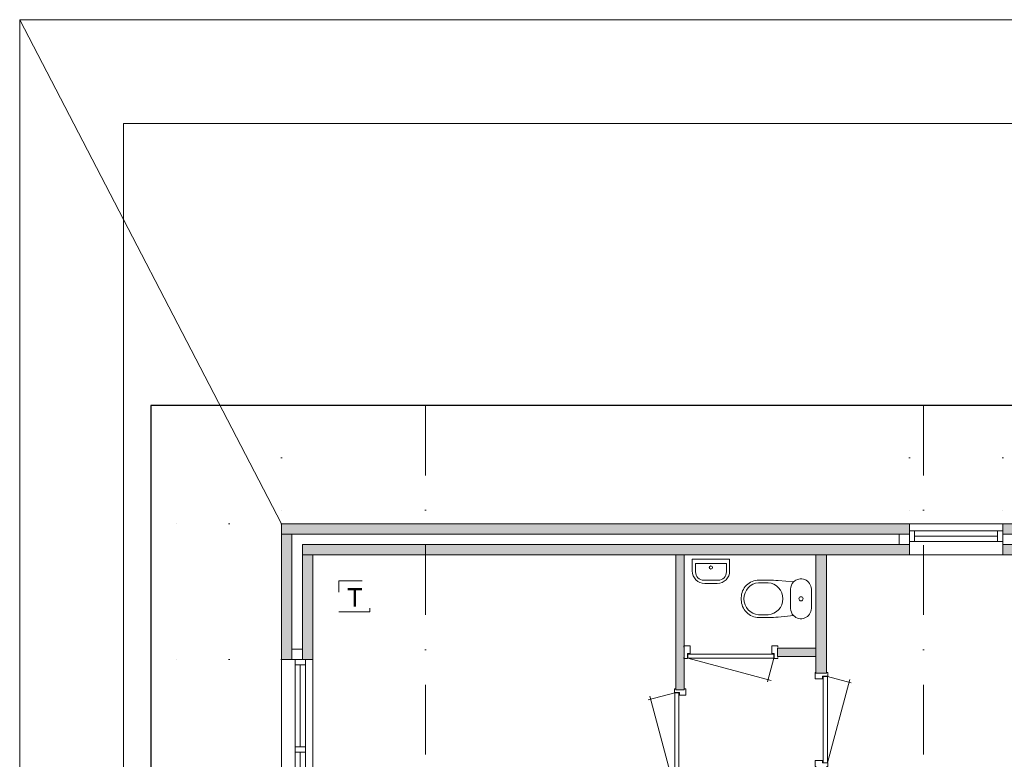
# Model space of a CAD drawing. Header units: millimetres. Extents: x 0 to 84100, y 0 to 59400.
# Tile 23 of 36: x 0 to 9489, y 52271 to 59400. Entities that reach past the tile are written whole.
import ezdxf
from ezdxf.xclip import XClip

# ---------------------------------------------------------------- set-up
doc = ezdxf.new("R2010")
doc.units = ezdxf.units.MM
doc.header["$PDMODE"] = 3
doc.header["$PDSIZE"] = 1
for name, pattern in [('DGN1', [504.6, 0, -504.6]), ('DGN2', [672.8, 336.4, -336.4]), ('DGN4', [1345.6, 672.8, -336.4, 0, -336.4])]:
    doc.linetypes.add(name, pattern=pattern)
for name, color, linetype in [('16', 7, 'Continuous'), ('30', 7, 'Continuous'), ('32', 7, 'Continuous'), ('33', 7, 'Continuous'), ('40', 7, 'Continuous'), ('56', 7, 'Continuous'), ('58', 7, 'Continuous'), ('62', 7, 'Continuous'), ('63', 7, 'Continuous'), ('KADER', 7, 'Continuous'), ('TRAP', 7, 'Continuous')]:
    doc.layers.add(name, color=color, linetype=linetype)
doc.styles.add('dgn001', font='dgn001.shx')
doc.styles.add('dgn003', font='dgn003.shx')
doc.styles.get("Standard").update_dxf_attribs({"font": 'arial.ttf'})
doc.dimstyles.get("Standard").update_dxf_attribs({"dimtxt": 0.18, "dimasz": 0.18, "dimexe": 0.18, "dimexo": 0.0625, "dimgap": 0.09, "dimtad": 0, "dimtih": 1, "dimtoh": 1, "dimdec": 4, "dimzin": 0, "dimdsep": 46, "dimtxsty": 'Standard', "dimcen": 0.09, "dimadec": 0, "dimazin": 0, "dimtfac": 1, "dimtdec": 4, "dimtofl": 0, "dimtmove": 0, "dimatfit": 3, "dimfxl": 1, "dimtolj": 1, "dimtzin": 0, "dimarcsym": 0})

# ---------------------------------------------------------------- blocks, each defined once
blk = doc.blocks.new('AnonymousCell')
at = {"layer": 'TRAP', "color": 1, "linetype": 'DGN2', "lineweight": 0, "flags": 128}
blk.add_lwpolyline([(-150, -139), (150, -139), (150, 161), (-150, 161), (-150, -139)], dxfattribs=at)
at = {"layer": 'TRAP', "color": 1, "linetype": 'DGN2', "lineweight": 0, "style": 'dgn001'}
blk.add_text('T', height=180, dxfattribs=at).set_placement((-68, -90))
blk = doc.blocks.new('830R10136')
at = {"layer": '33', "color": 1, "linetype": 'Continuous', "lineweight": 0}
for p, q in [((108, -38), (336.87, -99.32)), ((108, -868), (322.82, -66.28))]:
    blk.add_line(p, q, dxfattribs=at)
at = {"layer": '33', "color": 92, "linetype": 'Continuous', "lineweight": 13, "true_color": 0x00e100, "flags": 128}
for points in [[(100, 0), (111, 0), (111, -35), (61, -35), (61, -60), (-11, -60), (-11, 0), (0, 0)], [(100, -906), (111, -906), (111, -871), (61, -871), (61, -846), (-11, -846), (-11, -906), (0, -906)]]:
    blk.add_lwpolyline(points, dxfattribs=at)
at = {"layer": '33', "color": 2, "linetype": 'Continuous', "lineweight": 13, "true_color": 0xf0f000, "flags": 128}
blk.add_lwpolyline([(108, -868), (108, -38), (68, -38), (68, -868), (108, -868)], dxfattribs=at)
blk = doc.blocks.new('CLOS0245')
at = {"layer": '40', "color": 7, "linetype": 'Continuous', "lineweight": 0}
for p, q in [((-527.8, 155), (-435.8, 155)), ((-670, -1.1), (-670, 0.8)), ((-220, -92.5), (-220, 92.5)), ((-527.8, -155), (-435.5, -155))]:
    blk.add_line(p, q, dxfattribs=at)
at = {"layer": '40', "color": 7, "linetype": 'Continuous', "lineweight": 0, "flags": 128}
for points in [[(-338.3, -175.7), (-191.9, -162), (-191.9, -162, 0.674333), (-20, -92.5), (-20, -92.5), (-20, 92.5), (-20, 92.5, 0.674333), (-191.9, 162), (-191.9, 162), (-338.3, 175.7), (-338.3, 175.7, 0.023285), (-431.3, 180), (-431.3, 180), (-525, 180), (-525, 180, 0.414214), (-695, 10), (-695, 10), (-695, -10), (-695, -10, 0.414214), (-525, -180), (-525, -180), (-431.3, -180), (-431.3, -180, 0.023285), (-338.3, -175.7)], [(-220, 92.5, -0.194504), (-191.9, 162)], [(-191.9, -162, -0.194504), (-220, -92.5)]]:
    blk.add_lwpolyline(points, format="xyb", dxfattribs=at)
at = {"layer": '40', "color": 7, "linetype": 'Continuous', "lineweight": 0}
blk.add_circle((-120, 0), 20, dxfattribs=at)
for centre, start, end in [((-514.4, 0), 94.9259, 265.0741), ((-450, 0), 274.92635, 85.07365)]:
    blk.add_arc(centre, 155.6, start, end, dxfattribs=at)
blk = doc.blocks.new('FT0145')
at = {"layer": '40', "color": 7, "linetype": 'Continuous', "lineweight": 0}
for p, q in [((180, -20), (-180, -20)), ((148.9, -64.6), (-148.9, -64.6)), ((-148.9, -64.6), (-148.9, -144)), ((180, -135.1), (180, -20))]:
    blk.add_line(p, q, dxfattribs=at)
at = {"layer": '40', "color": 7, "linetype": 'Continuous', "lineweight": 0, "flags": 128}
for points in [[(-180, -20), (-180, -135.1)], [(148.9, -144), (148.9, -64.6)], [(-68.9, -224), (68.9, -224)], [(-60, -255.1), (60, -255.1)]]:
    blk.add_lwpolyline(points, dxfattribs=at)
for points in [[(-60, -255.1, -0.414214), (-180, -135.1)], [(-68.9, -224, -0.414214), (-148.9, -144)]]:
    blk.add_lwpolyline(points, format="xyb", dxfattribs=at)
at = {"layer": '40', "color": 7, "linetype": 'Continuous', "lineweight": 0}
blk.add_circle((-0.9, -101.1), 15.1, dxfattribs=at)
for centre, radius in [((60, -135.1), 120), ((68.9, -144), 80)]:
    blk.add_arc(centre, radius, 270, 0, dxfattribs=at)
blk = doc.blocks.new('830R10137')
at = {"layer": '33', "color": 1, "linetype": 'Continuous', "lineweight": 0}
for p, q in [((-868, -108), (-66.28, -322.82)), ((-38, -108), (-99.32, -336.87))]:
    blk.add_line(p, q, dxfattribs=at)
at = {"layer": '33', "color": 92, "linetype": 'Continuous', "lineweight": 13, "true_color": 0x00e100, "flags": 128}
for points in [[(-906, -100), (-906, -111), (-871, -111), (-871, -61), (-846, -61), (-846, 11), (-906, 11), (-906, 0)], [(0, -100), (0, -111), (-35, -111), (-35, -61), (-60, -61), (-60, 11), (0, 11), (0, 0)]]:
    blk.add_lwpolyline(points, dxfattribs=at)
at = {"layer": '33', "color": 2, "linetype": 'Continuous', "lineweight": 13, "true_color": 0xf0f000, "flags": 128}
blk.add_lwpolyline([(-868, -108), (-38, -108), (-38, -68), (-868, -68), (-868, -108)], dxfattribs=at)
blk = doc.blocks.new('930L0946')
at = {"layer": '33', "color": 1, "linetype": 'Continuous', "lineweight": 0}
for p, q in [((-98, 968), (-353.44, 899.56)), ((-98, 38), (-338.7, 936.31))]:
    blk.add_line(p, q, dxfattribs=at)
at = {"layer": '33', "color": 92, "linetype": 'Continuous', "lineweight": 13, "true_color": 0x00e100, "flags": 128}
for points in [[(-90, 1006), (-101, 1006), (-101, 971), (-51, 971), (-51, 946), (11, 946), (11, 1006), (0, 1006)], [(-90, 0), (-101, 0), (-101, 35), (-51, 35), (-51, 60), (11, 60), (11, 0), (0, 0)]]:
    blk.add_lwpolyline(points, dxfattribs=at)
at = {"layer": '33', "color": 2, "linetype": 'Continuous', "lineweight": 13, "true_color": 0xf0f000, "flags": 128}
blk.add_lwpolyline([(-98, 968), (-98, 38), (-58, 38), (-58, 968), (-98, 968)], dxfattribs=at)
blk = doc.blocks.new('A1')
at = {"layer": 'KADER', "color": 1, "linetype": 'Continuous', "lineweight": 0}
for p, q in [((84100, 59400), (0, 59400)), ((0, 59400), (0, 0))]:
    blk.add_line(p, q, dxfattribs=at)
at = {"layer": 'KADER', "color": 5, "linetype": 'Continuous', "lineweight": 0, "flags": 128}
blk.add_lwpolyline([(1000, 1000), (83100, 1000), (83100, 58400), (1000, 58400), (1000, 1000)], dxfattribs=at)
blk = doc.blocks.new('_DotSmall')
at = {"color": 0, "linetype": 'ByBlock', "const_width": 0.5}
blk.add_lwpolyline([(-0.0625, 0, 1), (0.0625, 0, 1)], format="xyb", close=True, dxfattribs=at)
blk = doc.blocks.new('*D18472')
at = {"layer": '58', "color": 3, "linetype": 'Continuous', "lineweight": 0, "transparency": 16777216}
for p, q in [((-3935.24, 49374.49), (-3935.24, 48499.49)), ((-3935.24, 46824.49), (-3935.24, 47699.49))]:
    blk.add_line(p, q, dxfattribs=at)
at = {"layer": 'Defpoints', "color": 0, "linetype": 'Continuous', "transparency": 16777216}
for p in [(-1935.24, 49374.49), (-3935.24, 46824.49), (-1935.24, 46824.49)]:
    blk.add_point(p, dxfattribs=at)
at = {"layer": '58', "color": 3, "linetype": 'Continuous', "lineweight": 0, "transparency": 16777216, "xscale": 1080, "yscale": 1080, "zscale": 1080}
for p, rotation in [((-3935.24, 49374.49), 90), ((-3935.24, 46824.49), 270)]:
    blk.add_blockref('_DotSmall', p, dxfattribs=dict(at, rotation=rotation))
at = {"layer": '58', "color": 3, "linetype": 'Continuous', "lineweight": 0, "transparency": 16777216, "insert": (-3935.24, 48099.49), "char_height": 200, "attachment_point": 5, "rotation": 90, "style": 'dgn003'}
blk.add_mtext('\\A1;2550', dxfattribs=at)
blk = doc.blocks.new('*D18473')
at = {"layer": '58', "color": 3, "linetype": 'Continuous', "lineweight": 0, "transparency": 16777216}
for p, q in [((-3935.2, 50684.5), (-3935.2, 50418.4)), ((-3935.2, 49374.5), (-3935.2, 49640.6))]:
    blk.add_line(p, q, dxfattribs=at)
at = {"layer": 'Defpoints', "color": 0, "linetype": 'Continuous', "transparency": 16777216}
for p in [(-1935.2, 50684.5), (-3935.2, 49374.5), (-1935.2, 49374.5)]:
    blk.add_point(p, dxfattribs=at)
at = {"layer": '58', "color": 3, "linetype": 'Continuous', "lineweight": 0, "transparency": 16777216, "xscale": 1080, "yscale": 1080, "zscale": 1080}
for p, rotation in [((-3935.2, 50684.5), 90), ((-3935.2, 49374.5), 270)]:
    blk.add_blockref('_DotSmall', p, dxfattribs=dict(at, rotation=rotation))
at = {"layer": '58', "color": 3, "linetype": 'Continuous', "lineweight": 0, "transparency": 16777216, "insert": (-3935.2, 50029.5), "char_height": 200, "attachment_point": 5, "rotation": 90, "style": 'dgn003'}
blk.add_mtext('\\A1;1310', dxfattribs=at)
blk = doc.blocks.new('*D18474')
at = {"layer": '58', "color": 3, "linetype": 'Continuous', "lineweight": 0, "transparency": 16777216}
blk.add_line((4114.8, 52684.5), (-1935.2, 52684.5), dxfattribs=at)
at = {"layer": 'Defpoints', "color": 0, "linetype": 'Continuous', "transparency": 16777216}
for p in [(-1935.2, 52684.5), (-1935.2, 49911.4), (4114.8, 49911.4)]:
    blk.add_point(p, dxfattribs=at)
at = {"layer": '58', "color": 3, "linetype": 'Continuous', "lineweight": 0, "transparency": 16777216, "xscale": 1080, "yscale": 1080, "zscale": 1080, "rotation": 180}
blk.add_blockref('_DotSmall', (-1935.2, 52684.5), dxfattribs=at)
at = {"layer": '58', "color": 3, "linetype": 'Continuous', "lineweight": 0, "transparency": 16777216, "xscale": 1080, "yscale": 1080, "zscale": 1080}
blk.add_blockref('_DotSmall', (4114.8, 52684.5), dxfattribs=at)
at = {"layer": '58', "color": 3, "linetype": 'Continuous', "lineweight": 0, "transparency": 16777216, "insert": (1089.8, 52886.6), "char_height": 200, "attachment_point": 5, "style": 'dgn003'}
blk.add_mtext('\\A1;6050', dxfattribs=at)
blk = doc.blocks.new('*D18475')
at = {"layer": '58', "color": 3, "linetype": 'Continuous', "lineweight": 0, "transparency": 16777216}
blk.add_line((5014.8, 52684.5), (5664.8, 52684.5), dxfattribs=at)
at = {"layer": 'Defpoints', "color": 0, "linetype": 'Continuous', "transparency": 16777216}
for p in [(5664.8, 52684.5), (5014.8, 49795.6), (5664.8, 49795.6)]:
    blk.add_point(p, dxfattribs=at)
at = {"layer": '58', "color": 3, "linetype": 'Continuous', "lineweight": 0, "transparency": 16777216, "xscale": 1080, "yscale": 1080, "zscale": 1080, "rotation": 180}
blk.add_blockref('_DotSmall', (5014.8, 52684.5), dxfattribs=at)
at = {"layer": '58', "color": 3, "linetype": 'Continuous', "lineweight": 0, "transparency": 16777216, "xscale": 1080, "yscale": 1080, "zscale": 1080}
blk.add_blockref('_DotSmall', (5664.8, 52684.5), dxfattribs=at)
at = {"layer": '58', "color": 3, "linetype": 'Continuous', "lineweight": 0, "transparency": 16777216, "insert": (5339.8, 52886.6), "char_height": 200, "attachment_point": 5, "style": 'dgn003'}
blk.add_mtext('\\A1;650', dxfattribs=at)
blk = doc.blocks.new('*D18476')
at = {"layer": '58', "color": 3, "linetype": 'Continuous', "lineweight": 0, "transparency": 16777216}
blk.add_line((5014.8, 52684.5), (4114.8, 52684.5), dxfattribs=at)
at = {"layer": 'Defpoints', "color": 0, "linetype": 'Continuous', "transparency": 16777216}
for p in [(4114.8, 52684.5), (4114.8, 51143.8), (5014.8, 51143.8)]:
    blk.add_point(p, dxfattribs=at)
at = {"layer": '58', "color": 3, "linetype": 'Continuous', "lineweight": 0, "transparency": 16777216, "xscale": 1080, "yscale": 1080, "zscale": 1080, "rotation": 180}
blk.add_blockref('_DotSmall', (4114.8, 52684.5), dxfattribs=at)
at = {"layer": '58', "color": 3, "linetype": 'Continuous', "lineweight": 0, "transparency": 16777216, "xscale": 1080, "yscale": 1080, "zscale": 1080}
blk.add_blockref('_DotSmall', (5014.8, 52684.5), dxfattribs=at)
at = {"layer": '58', "color": 3, "linetype": 'Continuous', "lineweight": 0, "transparency": 16777216, "insert": (4564.8, 52886.6), "char_height": 200, "attachment_point": 5, "style": 'dgn003'}
blk.add_mtext('\\A1;900', dxfattribs=at)
blk = doc.blocks.new('AnonymousCell111')
at = {"color": 1, "linetype": 'Continuous', "lineweight": 0}
blk.add_blockref('A1', (-42050, -29700), dxfattribs=at)
blk = doc.blocks.new('50E03_329_B01 - Default')
at = {"layer": '62'}
for color, points in [(7, [(-1935.24, 50684.49), (4114.76, 50684.49), (4114.76, 50584.49), (-1935.24, 50584.49)]), (7, [(5014.76, 50684.49), (5564.76, 50684.49), (5564.76, 50584.49), (5014.76, 50584.49)]), (7, [(-1935.24, 49374.49), (-1835.24, 49374.49), (-1835.24, 50584.49), (-1935.24, 50584.49)]), (9, [(4114.76, 50384.49), (-1735.24, 50384.49), (-1735.24, 50484.49), (4114.76, 50484.49)]), (9, [(5364.76, 50484.49), (5014.76, 50484.49), (5014.76, 50384.49), (5364.76, 50384.49)]), (9, [(-1735.24, 49374.49), (-1635.24, 49374.49), (-1635.24, 50384.49), (-1735.24, 50384.49)]), (9, [(1944.76, 49084.49), (1944.76, 50384.49), (1864.76, 50384.49), (1864.76, 49084.49)]), (7, [(3214.76, 49244.49), (3214.76, 50384.49), (3314.76, 50384.49), (3314.76, 49244.49)]), (9, [(2844.76, 49404.49), (2844.76, 49484.49), (3214.76, 49484.49), (3214.76, 49404.49)])]:
    blk.add_hatch(color=color, dxfattribs=at).paths.add_polyline_path(points)
at = {"layer": '16', "color": 92, "linetype": 'Continuous', "lineweight": 0, "true_color": 0x00e100, "flags": 128}
for points in [[(-1935.24, 49374.49), (-1935.24, 50684.49), (4114.76, 50684.49), (4114.76, 50384.49), (-1635.24, 50384.49), (-1635.24, 49374.49), (-1935.24, 49374.49)], [(5014.76, 50684.49), (5014.76, 50384.49), (5364.76, 50384.49), (5364.76, 45434.49), (5664.76, 45434.49), (5664.76, 50684.49), (5014.76, 50684.49)], [(-1735.24, 49474.49), (-1835.24, 49474.49), (-1835.24, 50584.49), (4014.76, 50584.49), (4014.76, 50484.49), (-1735.24, 50484.49), (-1735.24, 49474.49)], [(1944.76, 50384.49), (1944.76, 49084.49), (1864.76, 49084.49), (1864.76, 50384.49), (1944.76, 50384.49)], [(3314.76, 49244.49), (3314.76, 50384.49), (3214.76, 50384.49), (3214.76, 49244.49), (3314.76, 49244.49)], [(3214.76, 49404.49), (3214.76, 49484.49), (2844.76, 49484.49), (2844.76, 49404.49), (3214.76, 49404.49)]]:
    blk.add_lwpolyline(points, dxfattribs=at)
at = {"layer": '30', "color": 3, "linetype": 'Continuous', "lineweight": 0}
for p, q in [((4114.76, 50684.49), (5014.76, 50684.49)), ((4114.76, 50384.49), (5014.76, 50384.49)), ((-1935.24, 46824.49), (-1935.24, 49374.49)), ((-1635.24, 46824.49), (-1635.24, 49374.49))]:
    blk.add_line(p, q, dxfattribs=at)
at = {"layer": '32', "color": 3, "linetype": 'Continuous', "lineweight": 0}
for p, q in [((4164.76, 50514.49), (4164.76, 50614.49)), ((4164.76, 50614.49), (5014.76, 50614.49)), ((4164.76, 50564.49), (4964.76, 50564.49)), ((5014.76, 50514.49), (4164.76, 50514.49)), ((-1705.24, 46874.49), (-1705.24, 49374.49)), ((-1805.24, 49324.49), (-1805.24, 46874.49)), ((-1755.24, 48532.83), (-1755.24, 49324.49)), ((-1755.24, 47716.16), (-1755.24, 48482.83))]:
    blk.add_line(p, q, dxfattribs=at)
at = {"layer": '32', "color": 3, "linetype": 'Continuous', "lineweight": 0, "flags": 128}
for points in [[(4114.76, 50614.49), (4164.76, 50614.49), (4164.76, 50514.49), (4114.76, 50514.49), (4114.76, 50614.49)], [(4964.76, 50614.49), (5014.76, 50614.49), (5014.76, 50514.49), (4964.76, 50514.49), (4964.76, 50614.49)], [(-1705.24, 49324.49), (-1705.24, 49374.49), (-1805.24, 49374.49), (-1805.24, 49324.49), (-1705.24, 49324.49)], [(-1705.24, 48482.83), (-1705.24, 48532.83), (-1805.24, 48532.83), (-1805.24, 48482.83), (-1705.24, 48482.83)]]:
    blk.add_lwpolyline(points, dxfattribs=at)
at = {"layer": '56', "color": 3, "linetype": 'DGN4', "lineweight": 0}
for p, q in [((-550.24, 55989.76), (-550.24, 547.85)), ((4249.76, 55989.76), (4249.76, 547.85))]:
    blk.add_line(p, q, dxfattribs=at)
at = {"layer": '58', "color": 3, "linetype": 'DGN1', "lineweight": 0}
for p, q in [((-1935.24, 52684.49), (-1935.24, 50684.49)), ((4114.76, 52684.49), (4114.76, 50684.49)), ((5014.76, 52684.49), (5014.76, 50684.49)), ((-1935.24, 50684.49), (-3935.24, 50684.49)), ((-1935.24, 49374.49), (-3935.24, 49374.49))]:
    blk.add_line(p, q, dxfattribs=at)
at = {"layer": '62', "color": 7, "linetype": 'Continuous', "lineweight": 0, "flags": 128}
for points in [[(-1935.24, 50684.49), (4114.76, 50684.49), (4114.76, 50584.49), (-1935.24, 50584.49), (-1935.24, 50684.49)], [(5014.76, 50684.49), (5564.76, 50684.49), (5564.76, 50584.49), (5014.76, 50584.49), (5014.76, 50684.49)], [(-1935.24, 49374.49), (-1835.24, 49374.49), (-1835.24, 50584.49), (-1935.24, 50584.49), (-1935.24, 49374.49)], [(3214.76, 49244.49), (3214.76, 50384.49), (3314.76, 50384.49), (3314.76, 49244.49), (3214.76, 49244.49)]]:
    blk.add_lwpolyline(points, dxfattribs=at)
at = {"layer": '62', "color": 9, "linetype": 'Continuous', "lineweight": 0, "flags": 128}
for points in [[(4114.76, 50384.49), (-1735.24, 50384.49), (-1735.24, 50484.49), (4114.76, 50484.49), (4114.76, 50384.49)], [(5364.76, 50484.49), (5014.76, 50484.49), (5014.76, 50384.49), (5364.76, 50384.49), (5364.76, 50484.49)], [(-1735.24, 49374.49), (-1635.24, 49374.49), (-1635.24, 50384.49), (-1735.24, 50384.49), (-1735.24, 49374.49)], [(1944.76, 49084.49), (1944.76, 50384.49), (1864.76, 50384.49), (1864.76, 49084.49), (1944.76, 49084.49)], [(2844.76, 49404.49), (2844.76, 49484.49), (3214.76, 49484.49), (3214.76, 49404.49), (2844.76, 49404.49)]]:
    blk.add_lwpolyline(points, dxfattribs=at)
at = {"color": 7, "linetype": 'Continuous', "lineweight": 0}
for name, p in [('A1', (-8492.96, -3060.21)), ('FT0145', (2202.72, 50364.06)), ('CLOS0245', (3189.86, 49960.98)), ('830R10137', (2847.85, 49496.09)), ('830R10136', (3216.66, 49249.2)), ('930L0946', (1950.73, 48086.26))]:
    blk.add_blockref(name, p, dxfattribs=at)
at = {"layer": '58', "color": 3, "linetype": 'Continuous', "lineweight": 0}
for base, p1, p2, picture, middle in [((-1935.24, 52684.49), (4114.76, 49911.4), (-1935.24, 49911.4), '*D18474', (1089.76, 52886.6)), ((4114.76, 52684.49), (5014.76, 51143.75), (4114.76, 51143.75), '*D18476', (4564.76, 52886.6)), ((5664.76, 52684.49), (5014.76, 49795.59), (5664.76, 49795.59), '*D18475', (5339.76, 52886.6))]:
    dim = blk.add_linear_dim(base=base, p1=p1, p2=p2, dimstyle='Standard', override={"dimscale": 1, "dimtxt": 200, "dimasz": 1080, "dimexe": 0, "dimexo": 0, "dimgap": 100, "dimtad": 1, "dimjust": 0, "dimtih": 0, "dimtoh": 0, "dimdec": 0, "dimlfac": 1, "dimzin": 11, "dimdsep": 46, "dimlunit": 2, "dimpost": '<>', "dimtxsty": 'dgn003', "dimblk1": 'DotSmall', "dimblk2": 'DotSmall', "dimsah": 1, "dimcen": 0, "dimse1": 1, "dimse2": 1, "dimclrd": 3, "dimclre": 3, "dimclrt": 3, "dimtol": 0, "dimtix": 1, "dimtofl": 1, "dimatfit": 3, "dimfrac": 1, "dimtolj": 1, "dimlwd": 0, "dimlwe": 0}, dxfattribs=at)
    dim.commit()
    dim.dimension.update_dxf_attribs({"geometry": picture, "text_midpoint": middle})
for base, p1, p2, picture, middle in [((-3935.24, 49374.49), (-1935.24, 50684.49), (-1935.24, 49374.49), '*D18473', (-3935.24, 50029.49)), ((-3935.24, 46824.49), (-1935.24, 49374.49), (-1935.24, 46824.49), '*D18472', (-3935.24, 48099.49))]:
    dim = blk.add_linear_dim(base=base, p1=p1, p2=p2, angle=90, dimstyle='Standard', override={"dimscale": 1, "dimtxt": 200, "dimasz": 1080, "dimexe": 0, "dimexo": 0, "dimgap": 100, "dimtad": 1, "dimjust": 0, "dimtih": 0, "dimtoh": 0, "dimdec": 0, "dimlfac": 1, "dimzin": 11, "dimdsep": 46, "dimlunit": 2, "dimpost": '<>', "dimtxsty": 'dgn003', "dimblk1": 'DotSmall', "dimblk2": 'DotSmall', "dimsah": 1, "dimcen": 0, "dimse1": 1, "dimse2": 1, "dimclrd": 3, "dimclre": 3, "dimclrt": 3, "dimtol": 0, "dimtix": 1, "dimtofl": 1, "dimatfit": 3, "dimfrac": 1, "dimtolj": 1, "dimlwd": 0, "dimlwe": 0}, dxfattribs=at)
    dim.commit()
    dim.dimension.update_dxf_attribs({"geometry": picture, "text_midpoint": middle, "text_rotation": 90})

msp = doc.modelspace()

# ---------------------------------------------------------------- linework, layer by layer
at = {"layer": '63', "color": 1, "linetype": 'Continuous', "lineweight": 0}
msp.add_line((2524.32, 54541.84), (0, 59400), dxfattribs=at)

# ---------------------------------------------------------------- block references
at = {"color": 1, "linetype": 'Continuous', "lineweight": 0}
for name, p in [('AnonymousCell111', (42050, 29700)), ('AnonymousCell', (3224.32, 53830.84))]:
    msp.add_blockref(name, p, dxfattribs=at)
ref = msp.add_blockref('50E03_329_B01 - Default', (4459.56, 3857.35))
XClip(ref).set_block_clipping_path([(-3195.19, 3614.84), (51845.11, 51823.2)])

doc.saveas('drawing.dxf')
